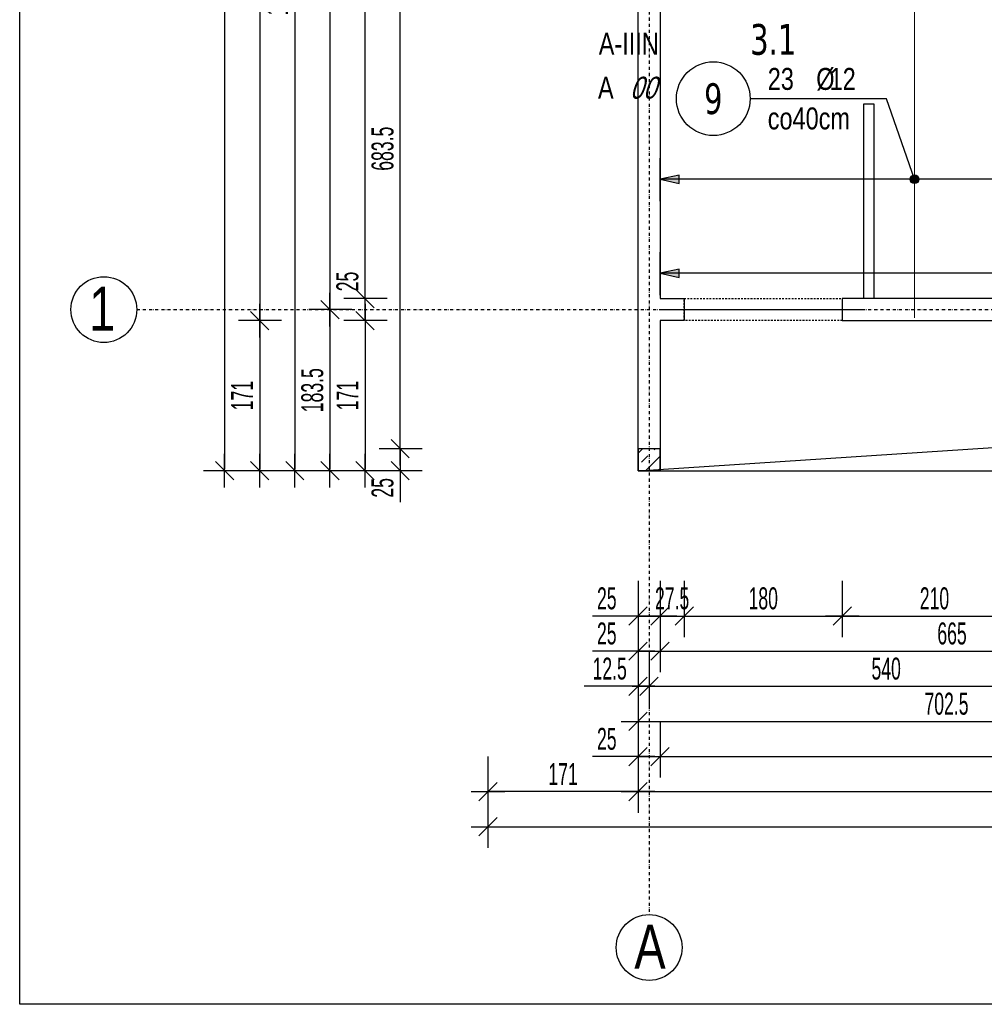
# Model space of a CAD drawing. Header units: millimetres. Extents: x -9646 to 8439, y -19398 to -14733.
# Tile 20 of 49: x -5234 to -4135, y -18445 to -17324. Entities that reach past the tile are written whole.
import ezdxf
from ezdxf.enums import TextEntityAlignment as Align

# ---------------------------------------------------------------- set-up
doc = ezdxf.new("R2010")
doc.units = ezdxf.units.MM
doc.header["$LTSCALE"] = 10
doc.linetypes.add('MO', pattern=[0.7, 0.35, -0.17, 0.01, -0.17])
doc.linetypes.add('MP', pattern=[0.36, 0.2, -0.16])
doc.layers.add('BA_obw', color=230, linetype='Continuous', plot=False)
doc.layers.add('BZ_pom', color=6, linetype='Continuous', plot=False)
for name, color, linetype in [('BA_szr', 1, 'Continuous'), ('BA_wym', 1, 'Continuous'), ('BD_lpm', 1, 'MP'), ('BD_osm', 1, 'MO'), ('BD_txs', 2, 'Continuous'), ('BD_wic', 1, 'Continuous'), ('BD_wig', 3, 'Continuous'), ('BZ_odn', 1, 'Continuous'), ('BZ_opi1', 7, 'Continuous'), ('BZ_opi2', 4, 'Continuous'), ('BZ_P_wid', 3, 'Continuous'), ('BZ_wym', 1, 'Continuous')]:
    doc.layers.add(name, color=color, linetype=linetype)
doc.styles.add('BIKTBG', font='tahoma.ttf', dxfattribs={"width": 0.85})
doc.styles.add('BIKTS', font='bikromsw.shx', dxfattribs={"width": 0.8})
doc.styles.add('BIKWYM', font='bikromsw.shx', dxfattribs={"width": 0.6})
doc.dimstyles.new('BA_KR_100_cm', dxfattribs={"dimtxt": 25, "dimasz": 1.666667, "dimexe": 24, "dimexo": 0, "dimgap": 0, "dimtad": 0, "dimdec": 1, "dimrnd": 0.5, "dimzin": 9, "dimdsep": 46, "dimtxsty": 'BIKWYM', "dimblk": 'WYM-KR', "dimcen": 0, "dimdle": 20, "dimclrd": 256, "dimclre": 256, "dimclrt": 2, "dimadec": 0, "dimazin": 0, "dimtfac": 0.033333, "dimtdec": 1, "dimtmove": 0, "dimatfit": 3, "dimldrblk": 'WYM-KR', "dimfxl": 25, "dimfxlon": 1, "dimtvp": 0.8, "dimtolj": 1, "dimarcsym": 0})
doc.dimstyles.new('BZ_KP_100_cm', dxfattribs={"dimtxt": 25, "dimasz": 1.666667, "dimexe": 24, "dimexo": 0, "dimgap": 0, "dimtad": 0, "dimdec": 1, "dimrnd": 0.5, "dimzin": 9, "dimdsep": 46, "dimtxsty": 'BIKWYM', "dimblk": 'WYM-KR', "dimblk1": 'WYM-KP', "dimblk2": 'WYM-KP', "dimsah": 1, "dimcen": 0, "dimdle": 20, "dimclrd": 256, "dimclre": 256, "dimclrt": 7, "dimadec": 0, "dimazin": 0, "dimtfac": 0.033333, "dimtdec": 1, "dimtmove": 0, "dimatfit": 3, "dimldrblk": 'WYM-KP', "dimfxl": 1, "dimtvp": 0.8, "dimtolj": 1, "dimarcsym": 0})
doc.dimstyles.new('BZ_ST_100_cm', dxfattribs={"dimtxt": 25, "dimasz": 1.666667, "dimexe": 24, "dimexo": 0, "dimgap": 0, "dimtad": 0, "dimdec": 1, "dimrnd": 0.5, "dimdsep": 46, "dimtxsty": 'BIKWYM', "dimblk": 'WYM-ST', "dimcen": 0, "dimdle": 20, "dimclrd": 256, "dimclre": 256, "dimclrt": 7, "dimadec": 0, "dimazin": 0, "dimtfac": 0.033333, "dimtdec": 1, "dimtix": 1, "dimtmove": 2, "dimatfit": 3, "dimldrblk": 'WYM-ST', "dimfxl": 25, "dimfxlon": 1, "dimtvp": 0.8, "dimtolj": 1, "dimtzin": 0, "dimarcsym": 0})

# ---------------------------------------------------------------- blocks, each defined once
blk = doc.blocks.new('WYM-KR')
at = {"linetype": 'ByBlock'}
blk.add_line((11.52, 0), (-11.52, 0), dxfattribs=at)
at = {"color": 7, "linetype": 'ByBlock'}
blk.add_line((6.24, 6.24), (-6.24, -6.24), dxfattribs=at)
blk = doc.blocks.new('*D230')
at = {"layer": 'BA_wym', "lineweight": -2}
for p, q in [((-4529.4, -17962.8), (-4529.4, -18026.8)), ((-4504.4, -17962.8), (-4504.4, -18026.8)), ((-4531.1, -18002.8), (-4581.3, -18002.8)), ((-4529.4, -18002.8), (-4504.4, -18002.8)), ((-4502.7, -18002.8), (-4501.1, -18002.8))]:
    blk.add_line(p, q, dxfattribs=at)
at = {"layer": 'Defpoints', "color": 0}
for p in [(-4529.4, -17837.3), (-4504.4, -17837.3), (-4504.4, -18002.8)]:
    blk.add_point(p, dxfattribs=at)
at = {"layer": 'BA_wym', "lineweight": -2, "xscale": 1.666666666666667, "yscale": 1.666666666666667, "zscale": 1.666666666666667}
blk.add_blockref('WYM-KR', (-4529.4, -18002.8), dxfattribs=at)
at = {"layer": 'BA_wym', "lineweight": -2, "xscale": 1.666666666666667, "yscale": 1.666666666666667, "zscale": 1.666666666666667, "rotation": 180}
blk.add_blockref('WYM-KR', (-4504.4, -18002.8), dxfattribs=at)
at = {"layer": 'BA_wym', "color": 2, "insert": (-4565.1, -17982.8), "char_height": 25, "attachment_point": 5, "style": 'BIKWYM'}
blk.add_mtext('\\A1;25', dxfattribs=at)
blk = doc.blocks.new('*D231')
at = {"layer": 'BA_wym', "lineweight": -2}
for p, q in [((-4504.4, -17962.8), (-4504.4, -18026.8)), ((-4476.9, -17962.8), (-4476.9, -18026.8)), ((-4506.1, -18002.8), (-4507.7, -18002.8)), ((-4504.4, -18002.8), (-4476.9, -18002.8)), ((-4475.2, -18002.8), (-4473.6, -18002.8))]:
    blk.add_line(p, q, dxfattribs=at)
at = {"layer": 'Defpoints', "color": 0}
for p in [(-4476.9, -17666.3), (-4504.4, -17837.3), (-4476.9, -18002.8)]:
    blk.add_point(p, dxfattribs=at)
at = {"layer": 'BA_wym', "lineweight": -2, "xscale": 1.666666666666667, "yscale": 1.666666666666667, "zscale": 1.666666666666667}
blk.add_blockref('WYM-KR', (-4504.4, -18002.8), dxfattribs=at)
at = {"layer": 'BA_wym', "lineweight": -2, "xscale": 1.666666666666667, "yscale": 1.666666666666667, "zscale": 1.666666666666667, "rotation": 180}
blk.add_blockref('WYM-KR', (-4476.9, -18002.8), dxfattribs=at)
at = {"layer": 'BA_wym', "color": 2, "insert": (-4490.7, -17982.8), "char_height": 25, "attachment_point": 5, "style": 'BIKWYM'}
blk.add_mtext('\\A1;27.5', dxfattribs=at)
blk = doc.blocks.new('*D232')
at = {"layer": 'BA_wym', "lineweight": -2}
for p, q in [((-4476.9, -17962.8), (-4476.9, -18026.8)), ((-4296.9, -17962.8), (-4296.9, -18026.8)), ((-4475.2, -18002.8), (-4298.6, -18002.8))]:
    blk.add_line(p, q, dxfattribs=at)
at = {"layer": 'Defpoints', "color": 0}
for p in [(-4476.9, -17666.3), (-4296.9, -17666.3), (-4296.9, -18002.8)]:
    blk.add_point(p, dxfattribs=at)
at = {"layer": 'BA_wym', "lineweight": -2, "xscale": 1.666666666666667, "yscale": 1.666666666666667, "zscale": 1.666666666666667, "rotation": 180}
blk.add_blockref('WYM-KR', (-4476.9, -18002.8), dxfattribs=at)
at = {"layer": 'BA_wym', "lineweight": -2, "xscale": 1.666666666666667, "yscale": 1.666666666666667, "zscale": 1.666666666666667}
blk.add_blockref('WYM-KR', (-4296.9, -18002.8), dxfattribs=at)
at = {"layer": 'BA_wym', "color": 2, "insert": (-4386.9, -17982.8), "char_height": 25, "attachment_point": 5, "style": 'BIKWYM'}
blk.add_mtext('\\A1;180', dxfattribs=at)
blk = doc.blocks.new('*D233')
at = {"layer": 'BA_wym', "lineweight": -2}
for p, q in [((-4296.9, -17962.8), (-4296.9, -18026.8)), ((-4086.9, -17962.8), (-4086.9, -18026.8)), ((-4295.2, -18002.8), (-4088.6, -18002.8))]:
    blk.add_line(p, q, dxfattribs=at)
at = {"layer": 'Defpoints', "color": 0}
for p in [(-4296.9, -17666.3), (-4086.9, -17666.3), (-4086.9, -18002.8)]:
    blk.add_point(p, dxfattribs=at)
at = {"layer": 'BA_wym', "lineweight": -2, "xscale": 1.666666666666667, "yscale": 1.666666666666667, "zscale": 1.666666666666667, "rotation": 180}
blk.add_blockref('WYM-KR', (-4296.9, -18002.8), dxfattribs=at)
at = {"layer": 'BA_wym', "lineweight": -2, "xscale": 1.666666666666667, "yscale": 1.666666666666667, "zscale": 1.666666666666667}
blk.add_blockref('WYM-KR', (-4086.9, -18002.8), dxfattribs=at)
at = {"layer": 'BA_wym', "color": 2, "insert": (-4191.9, -17982.8), "char_height": 25, "attachment_point": 5, "style": 'BIKWYM'}
blk.add_mtext('\\A1;210', dxfattribs=at)
blk = doc.blocks.new('*D253')
at = {"layer": 'BA_wym', "lineweight": -2}
for p, q in [((-4529.4, -18002.8), (-4529.4, -18066.8)), ((-4504.4, -18002.8), (-4504.4, -18066.8)), ((-4531.1, -18042.8), (-4581.3, -18042.8)), ((-4529.4, -18042.8), (-4504.4, -18042.8)), ((-4502.7, -18042.8), (-4501.1, -18042.8))]:
    blk.add_line(p, q, dxfattribs=at)
at = {"layer": 'Defpoints', "color": 0}
for p in [(-4529.4, -17837.3), (-4504.4, -17837.3), (-4504.4, -18042.8)]:
    blk.add_point(p, dxfattribs=at)
at = {"layer": 'BA_wym', "lineweight": -2, "xscale": 1.666666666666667, "yscale": 1.666666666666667, "zscale": 1.666666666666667}
blk.add_blockref('WYM-KR', (-4529.4, -18042.8), dxfattribs=at)
at = {"layer": 'BA_wym', "lineweight": -2, "xscale": 1.666666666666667, "yscale": 1.666666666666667, "zscale": 1.666666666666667, "rotation": 180}
blk.add_blockref('WYM-KR', (-4504.4, -18042.8), dxfattribs=at)
at = {"layer": 'BA_wym', "color": 2, "insert": (-4565.1, -18022.8), "char_height": 25, "attachment_point": 5, "style": 'BIKWYM'}
blk.add_mtext('\\A1;25', dxfattribs=at)
blk = doc.blocks.new('*D254')
at = {"layer": 'BA_wym', "lineweight": -2}
for p, q in [((-4504.4, -18002.8), (-4504.4, -18066.8)), ((-3839.4, -18002.8), (-3839.4, -18066.8)), ((-4502.7, -18042.8), (-3841.1, -18042.8))]:
    blk.add_line(p, q, dxfattribs=at)
at = {"layer": 'Defpoints', "color": 0}
for p in [(-3839.4, -17641.3), (-4504.4, -17837.3), (-3839.4, -18042.8)]:
    blk.add_point(p, dxfattribs=at)
at = {"layer": 'BA_wym', "lineweight": -2, "xscale": 1.666666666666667, "yscale": 1.666666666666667, "zscale": 1.666666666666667, "rotation": 180}
blk.add_blockref('WYM-KR', (-4504.4, -18042.8), dxfattribs=at)
at = {"layer": 'BA_wym', "lineweight": -2, "xscale": 1.666666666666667, "yscale": 1.666666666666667, "zscale": 1.666666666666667}
blk.add_blockref('WYM-KR', (-3839.4, -18042.8), dxfattribs=at)
at = {"layer": 'BA_wym', "color": 2, "insert": (-4171.9, -18022.8), "char_height": 25, "attachment_point": 5, "style": 'BIKWYM'}
blk.add_mtext('\\A1;665', dxfattribs=at)
blk = doc.blocks.new('*D262')
at = {"layer": 'BA_wym', "lineweight": -2}
for p, q in [((-4529.4, -18042.8), (-4529.4, -18106.8)), ((-4516.9, -18042.8), (-4516.9, -18106.8)), ((-4531.1, -18082.8), (-4590.8, -18082.8)), ((-4529.4, -18082.8), (-4516.9, -18082.8)), ((-4515.2, -18082.8), (-4513.6, -18082.8))]:
    blk.add_line(p, q, dxfattribs=at)
at = {"layer": 'Defpoints', "color": 0}
for p in [(-4529.4, -17837.3), (-4516.9, -17837.3), (-4516.9, -18082.8)]:
    blk.add_point(p, dxfattribs=at)
at = {"layer": 'BA_wym', "lineweight": -2, "xscale": 1.666666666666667, "yscale": 1.666666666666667, "zscale": 1.666666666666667}
blk.add_blockref('WYM-KR', (-4529.4, -18082.8), dxfattribs=at)
at = {"layer": 'BA_wym', "lineweight": -2, "xscale": 1.666666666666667, "yscale": 1.666666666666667, "zscale": 1.666666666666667, "rotation": 180}
blk.add_blockref('WYM-KR', (-4516.9, -18082.8), dxfattribs=at)
at = {"layer": 'BA_wym', "color": 2, "insert": (-4561.8, -18062.8), "char_height": 25, "attachment_point": 5, "style": 'BIKWYM'}
blk.add_mtext('\\A1;12.5', dxfattribs=at)
blk = doc.blocks.new('*D263')
at = {"layer": 'BA_wym', "lineweight": -2}
for p, q in [((-4516.9, -18042.8), (-4516.9, -18106.8)), ((-3976.9, -18042.8), (-3976.9, -18106.8)), ((-4515.2, -18082.8), (-3978.6, -18082.8))]:
    blk.add_line(p, q, dxfattribs=at)
at = {"layer": 'Defpoints', "color": 0}
for p in [(-3976.9, -17666.3), (-4516.9, -17837.3), (-3976.9, -18082.8)]:
    blk.add_point(p, dxfattribs=at)
at = {"layer": 'BA_wym', "lineweight": -2, "xscale": 1.666666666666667, "yscale": 1.666666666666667, "zscale": 1.666666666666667, "rotation": 180}
blk.add_blockref('WYM-KR', (-4516.9, -18082.8), dxfattribs=at)
at = {"layer": 'BA_wym', "lineweight": -2, "xscale": 1.666666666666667, "yscale": 1.666666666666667, "zscale": 1.666666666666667}
blk.add_blockref('WYM-KR', (-3976.9, -18082.8), dxfattribs=at)
at = {"layer": 'BA_wym', "color": 2, "insert": (-4246.9, -18062.8), "char_height": 25, "attachment_point": 5, "style": 'BIKWYM'}
blk.add_mtext('\\A1;540', dxfattribs=at)
blk = doc.blocks.new('*D270')
at = {"layer": 'BA_wym', "lineweight": -2}
for p, q in [((-4529.4, -18082.8), (-4529.4, -18146.8)), ((-3826.9, -18082.8), (-3826.9, -18146.8)), ((-4527.7, -18122.8), (-3828.6, -18122.8))]:
    blk.add_line(p, q, dxfattribs=at)
at = {"layer": 'Defpoints', "color": 0}
for p in [(-3826.9, -17800.3), (-4529.4, -17837.3), (-3826.9, -18122.8)]:
    blk.add_point(p, dxfattribs=at)
at = {"layer": 'BA_wym', "lineweight": -2, "xscale": 1.666666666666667, "yscale": 1.666666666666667, "zscale": 1.666666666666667, "rotation": 180}
blk.add_blockref('WYM-KR', (-4529.4, -18122.8), dxfattribs=at)
at = {"layer": 'BA_wym', "lineweight": -2, "xscale": 1.666666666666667, "yscale": 1.666666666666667, "zscale": 1.666666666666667}
blk.add_blockref('WYM-KR', (-3826.9, -18122.8), dxfattribs=at)
at = {"layer": 'BA_wym', "color": 2, "insert": (-4178.2, -18102.8), "char_height": 25, "attachment_point": 5, "style": 'BIKWYM'}
blk.add_mtext('\\A1;702.5', dxfattribs=at)
blk = doc.blocks.new('*D274')
at = {"layer": 'BA_wym', "lineweight": -2}
for p, q in [((-4529.4, -18122.8), (-4529.4, -18186.8)), ((-4504.4, -18122.8), (-4504.4, -18186.8)), ((-4531.1, -18162.8), (-4581.3, -18162.8)), ((-4529.4, -18162.8), (-4504.4, -18162.8)), ((-4502.7, -18162.8), (-4501.1, -18162.8))]:
    blk.add_line(p, q, dxfattribs=at)
at = {"layer": 'Defpoints', "color": 0}
for p in [(-4529.4, -17837.3), (-4504.4, -17837.3), (-4504.4, -18162.8)]:
    blk.add_point(p, dxfattribs=at)
at = {"layer": 'BA_wym', "lineweight": -2, "xscale": 1.666666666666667, "yscale": 1.666666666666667, "zscale": 1.666666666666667}
blk.add_blockref('WYM-KR', (-4529.4, -18162.8), dxfattribs=at)
at = {"layer": 'BA_wym', "lineweight": -2, "xscale": 1.666666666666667, "yscale": 1.666666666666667, "zscale": 1.666666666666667, "rotation": 180}
blk.add_blockref('WYM-KR', (-4504.4, -18162.8), dxfattribs=at)
at = {"layer": 'BA_wym', "color": 2, "insert": (-4565.1, -18142.8), "char_height": 25, "attachment_point": 5, "style": 'BIKWYM'}
blk.add_mtext('\\A1;25', dxfattribs=at)
blk = doc.blocks.new('*D275')
at = {"layer": 'BA_wym', "lineweight": -2}
for p, q in [((-4504.4, -18122.8), (-4504.4, -18186.8)), ((-1949.4, -18122.8), (-1949.4, -18186.8)), ((-4502.7, -18162.8), (-1951.1, -18162.8))]:
    blk.add_line(p, q, dxfattribs=at)
at = {"layer": 'Defpoints', "color": 0}
for p in [(-4504.4, -17837.3), (-1949.4, -17837.3), (-1949.4, -18162.8)]:
    blk.add_point(p, dxfattribs=at)
at = {"layer": 'BA_wym', "lineweight": -2, "xscale": 1.666666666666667, "yscale": 1.666666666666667, "zscale": 1.666666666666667, "rotation": 180}
blk.add_blockref('WYM-KR', (-4504.4, -18162.8), dxfattribs=at)
at = {"layer": 'BA_wym', "lineweight": -2, "xscale": 1.666666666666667, "yscale": 1.666666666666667, "zscale": 1.666666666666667}
blk.add_blockref('WYM-KR', (-1949.4, -18162.8), dxfattribs=at)
at = {"layer": 'BA_wym', "color": 2, "insert": (-3226.9, -18142.8), "char_height": 25, "attachment_point": 5, "style": 'BIKWYM'}
blk.add_mtext('\\A1;2555', dxfattribs=at)
blk = doc.blocks.new('*D277')
at = {"layer": 'BA_wym', "lineweight": -2}
for p, q in [((-4529.4, -18162.8), (-4529.4, -18226.8)), ((-1924.4, -18162.8), (-1924.4, -18226.8)), ((-4527.7, -18202.8), (-1926.1, -18202.8))]:
    blk.add_line(p, q, dxfattribs=at)
at = {"layer": 'Defpoints', "color": 0}
for p in [(-4529.4, -17837.3), (-1924.4, -17837.3), (-1924.4, -18202.8)]:
    blk.add_point(p, dxfattribs=at)
at = {"layer": 'BA_wym', "lineweight": -2, "xscale": 1.666666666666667, "yscale": 1.666666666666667, "zscale": 1.666666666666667, "rotation": 180}
blk.add_blockref('WYM-KR', (-4529.4, -18202.8), dxfattribs=at)
at = {"layer": 'BA_wym', "lineweight": -2, "xscale": 1.666666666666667, "yscale": 1.666666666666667, "zscale": 1.666666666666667}
blk.add_blockref('WYM-KR', (-1924.4, -18202.8), dxfattribs=at)
at = {"layer": 'BA_wym', "color": 2, "insert": (-3226.9, -18182.8), "char_height": 25, "attachment_point": 5, "style": 'BIKWYM'}
blk.add_mtext('\\A1;2605', dxfattribs=at)
blk = doc.blocks.new('*D287')
at = {"layer": 'BA_wym', "lineweight": -2}
for p, q in [((-4775.4, -17128.8), (-4824.4, -17128.8)), ((-4800.4, -17810.6), (-4800.4, -17130.5)), ((-4775.4, -17812.3), (-4824.4, -17812.3))]:
    blk.add_line(p, q, dxfattribs=at)
at = {"layer": 'Defpoints', "color": 0}
for p in [(-4800.4, -17128.8), (-4529.4, -17128.8), (-4529.4, -17812.3)]:
    blk.add_point(p, dxfattribs=at)
at = {"layer": 'BA_wym', "lineweight": -2, "xscale": 1.666666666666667, "yscale": 1.666666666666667, "zscale": 1.666666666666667}
for p, rotation in [((-4800.4, -17128.8), 90), ((-4800.4, -17812.3), 270)]:
    blk.add_blockref('WYM-KR', p, dxfattribs=dict(at, rotation=rotation))
at = {"layer": 'BA_wym', "color": 2, "insert": (-4820.4, -17470.6), "char_height": 25, "attachment_point": 5, "rotation": 90, "style": 'BIKWYM'}
blk.add_mtext('\\A1;683.5', dxfattribs=at)
blk = doc.blocks.new('*D288')
at = {"layer": 'BA_wym', "lineweight": -2}
for p, q in [((-4775.4, -17812.3), (-4824.4, -17812.3)), ((-4800.4, -17810.6), (-4800.4, -17809)), ((-4800.4, -17812.3), (-4800.4, -17837.3)), ((-4775.4, -17837.3), (-4824.4, -17837.3)), ((-4800.4, -17839), (-4800.4, -17873))]:
    blk.add_line(p, q, dxfattribs=at)
at = {"layer": 'Defpoints', "color": 0}
for p in [(-4529.4, -17812.3), (-4800.4, -17837.3), (-4529.4, -17837.3)]:
    blk.add_point(p, dxfattribs=at)
at = {"layer": 'BA_wym', "lineweight": -2, "xscale": 1.666666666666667, "yscale": 1.666666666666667, "zscale": 1.666666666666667}
for p, rotation in [((-4800.4, -17812.3), 270), ((-4800.4, -17837.3), 90)]:
    blk.add_blockref('WYM-KR', p, dxfattribs=dict(at, rotation=rotation))
at = {"layer": 'BA_wym', "color": 2, "insert": (-4820.4, -17856.8), "char_height": 25, "attachment_point": 5, "rotation": 90, "style": 'BIKWYM'}
blk.add_mtext('\\A1;25', dxfattribs=at)
blk = doc.blocks.new('*D292')
at = {"layer": 'BA_wym', "lineweight": -2}
for p, q in [((-4815.4, -16811.3), (-4864.4, -16811.3)), ((-4840.4, -17639.6), (-4840.4, -16813)), ((-4815.4, -17641.3), (-4864.4, -17641.3))]:
    blk.add_line(p, q, dxfattribs=at)
at = {"layer": 'Defpoints', "color": 0}
for p in [(-4840.4, -16811.3), (-4529.4, -16811.3), (-4504.4, -17641.3)]:
    blk.add_point(p, dxfattribs=at)
at = {"layer": 'BA_wym', "lineweight": -2, "xscale": 1.666666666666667, "yscale": 1.666666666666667, "zscale": 1.666666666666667}
for p, rotation in [((-4840.4, -16811.3), 90), ((-4840.4, -17641.3), 270)]:
    blk.add_blockref('WYM-KR', p, dxfattribs=dict(at, rotation=rotation))
at = {"layer": 'BA_wym', "color": 2, "insert": (-4860.4, -17226.3), "char_height": 25, "attachment_point": 5, "rotation": 90, "style": 'BIKWYM'}
blk.add_mtext('\\A1;830', dxfattribs=at)
blk = doc.blocks.new('*D293')
at = {"layer": 'BA_wym', "lineweight": -2}
for p, q in [((-4840.4, -17639.6), (-4840.4, -17605.6)), ((-4815.4, -17641.3), (-4864.4, -17641.3)), ((-4840.4, -17666.3), (-4840.4, -17641.3)), ((-4815.4, -17666.3), (-4864.4, -17666.3)), ((-4840.4, -17668), (-4840.4, -17669.6))]:
    blk.add_line(p, q, dxfattribs=at)
at = {"layer": 'Defpoints', "color": 0}
for p in [(-4840.4, -17641.3), (-4504.4, -17641.3), (-4504.4, -17666.3)]:
    blk.add_point(p, dxfattribs=at)
at = {"layer": 'BA_wym', "lineweight": -2, "xscale": 1.666666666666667, "yscale": 1.666666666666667, "zscale": 1.666666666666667}
for p, rotation in [((-4840.4, -17641.3), 270), ((-4840.4, -17666.3), 90)]:
    blk.add_blockref('WYM-KR', p, dxfattribs=dict(at, rotation=rotation))
at = {"layer": 'BA_wym', "color": 2, "insert": (-4860.4, -17621.8), "char_height": 25, "attachment_point": 5, "rotation": 90, "style": 'BIKWYM'}
blk.add_mtext('\\A1;25', dxfattribs=at)
blk = doc.blocks.new('*D294')
at = {"layer": 'BA_wym', "lineweight": -2}
for p, q in [((-4815.4, -17666.3), (-4864.4, -17666.3)), ((-4840.4, -17668), (-4840.4, -17835.6)), ((-4815.4, -17837.3), (-4864.4, -17837.3))]:
    blk.add_line(p, q, dxfattribs=at)
at = {"layer": 'Defpoints', "color": 0}
for p in [(-4504.4, -17666.3), (-4840.4, -17837.3), (-4529.4, -17837.3)]:
    blk.add_point(p, dxfattribs=at)
at = {"layer": 'BA_wym', "lineweight": -2, "xscale": 1.666666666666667, "yscale": 1.666666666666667, "zscale": 1.666666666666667}
for p, rotation in [((-4840.4, -17666.3), 90), ((-4840.4, -17837.3), 270)]:
    blk.add_blockref('WYM-KR', p, dxfattribs=dict(at, rotation=rotation))
at = {"layer": 'BA_wym', "color": 2, "insert": (-4860.4, -17751.8), "char_height": 25, "attachment_point": 5, "rotation": 90, "style": 'BIKWYM'}
blk.add_mtext('\\A1;171', dxfattribs=at)
blk = doc.blocks.new('*D299')
at = {"layer": 'BA_wym', "lineweight": -2}
for p, q in [((-4855.4, -16903.8), (-4904.4, -16903.8)), ((-4880.4, -16905.5), (-4880.4, -17652.1)), ((-4855.4, -17653.8), (-4904.4, -17653.8))]:
    blk.add_line(p, q, dxfattribs=at)
at = {"layer": 'Defpoints', "color": 0}
for p in [(-4529.4, -16903.8), (-4880.4, -17653.8), (-4529.4, -17653.8)]:
    blk.add_point(p, dxfattribs=at)
at = {"layer": 'BA_wym', "lineweight": -2, "xscale": 1.666666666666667, "yscale": 1.666666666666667, "zscale": 1.666666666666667}
for p, rotation in [((-4880.4, -16903.8), 90), ((-4880.4, -17653.8), 270)]:
    blk.add_blockref('WYM-KR', p, dxfattribs=dict(at, rotation=rotation))
at = {"layer": 'BA_wym', "color": 2, "insert": (-4900.4, -17278.8), "char_height": 25, "attachment_point": 5, "rotation": 90, "style": 'BIKWYM'}
blk.add_mtext('\\A1;750', dxfattribs=at)
blk = doc.blocks.new('*D300')
at = {"layer": 'BA_wym', "lineweight": -2}
for p, q in [((-4855.4, -17653.8), (-4904.4, -17653.8)), ((-4880.4, -17655.5), (-4880.4, -17835.6)), ((-4855.4, -17837.3), (-4904.4, -17837.3))]:
    blk.add_line(p, q, dxfattribs=at)
at = {"layer": 'Defpoints', "color": 0}
for p in [(-4529.4, -17653.8), (-4880.4, -17837.3), (-4529.4, -17837.3)]:
    blk.add_point(p, dxfattribs=at)
at = {"layer": 'BA_wym', "lineweight": -2, "xscale": 1.666666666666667, "yscale": 1.666666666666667, "zscale": 1.666666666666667}
for p, rotation in [((-4880.4, -17653.8), 90), ((-4880.4, -17837.3), 270)]:
    blk.add_blockref('WYM-KR', p, dxfattribs=dict(at, rotation=rotation))
at = {"layer": 'BA_wym', "color": 2, "insert": (-4900.4, -17745.6), "char_height": 25, "attachment_point": 5, "rotation": 90, "style": 'BIKWYM'}
blk.add_mtext('\\A1;183.5', dxfattribs=at)
blk = doc.blocks.new('*D302')
at = {"layer": 'BA_wym', "lineweight": -2}
for p, q in [((-4935.4, -15841.3), (-4984.4, -15841.3)), ((-4960.4, -15843), (-4960.4, -17664.6)), ((-4935.4, -17666.3), (-4984.4, -17666.3))]:
    blk.add_line(p, q, dxfattribs=at)
at = {"layer": 'Defpoints', "color": 0}
for p in [(-4529.4, -15841.3), (-4960.4, -17666.3), (-4504.4, -17666.3)]:
    blk.add_point(p, dxfattribs=at)
at = {"layer": 'BA_wym', "lineweight": -2, "xscale": 1.666666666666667, "yscale": 1.666666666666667, "zscale": 1.666666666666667}
for p, rotation in [((-4960.4, -15841.3), 90), ((-4960.4, -17666.3), 270)]:
    blk.add_blockref('WYM-KR', p, dxfattribs=dict(at, rotation=rotation))
at = {"layer": 'BA_wym', "color": 2, "insert": (-4980.4, -16753.8), "char_height": 25, "attachment_point": 5, "rotation": 90, "style": 'BIKWYM'}
blk.add_mtext('\\A1;1825', dxfattribs=at)
blk = doc.blocks.new('*D303')
at = {"layer": 'BA_wym', "lineweight": -2}
for p, q in [((-4935.4, -17666.3), (-4984.4, -17666.3)), ((-4960.4, -17668), (-4960.4, -17835.6)), ((-4935.4, -17837.3), (-4984.4, -17837.3))]:
    blk.add_line(p, q, dxfattribs=at)
at = {"layer": 'Defpoints', "color": 0}
for p in [(-4504.4, -17666.3), (-4960.4, -17837.3), (-4529.4, -17837.3)]:
    blk.add_point(p, dxfattribs=at)
at = {"layer": 'BA_wym', "lineweight": -2, "xscale": 1.666666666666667, "yscale": 1.666666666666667, "zscale": 1.666666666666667}
for p, rotation in [((-4960.4, -17666.3), 90), ((-4960.4, -17837.3), 270)]:
    blk.add_blockref('WYM-KR', p, dxfattribs=dict(at, rotation=rotation))
at = {"layer": 'BA_wym', "color": 2, "insert": (-4980.4, -17751.8), "char_height": 25, "attachment_point": 5, "rotation": 90, "style": 'BIKWYM'}
blk.add_mtext('\\A1;171', dxfattribs=at)
blk = doc.blocks.new('*D304')
at = {"layer": 'BA_wym', "lineweight": -2}
for p, q in [((-4975.4, -15790.3), (-5024.4, -15790.3)), ((-5000.4, -15792), (-5000.4, -17835.6)), ((-4975.4, -17837.3), (-5024.4, -17837.3))]:
    blk.add_line(p, q, dxfattribs=at)
at = {"layer": 'Defpoints', "color": 0}
for p in [(-3839.4, -15790.3), (-5000.4, -17837.3), (-4529.4, -17837.3)]:
    blk.add_point(p, dxfattribs=at)
at = {"layer": 'BA_wym', "lineweight": -2, "xscale": 1.666666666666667, "yscale": 1.666666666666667, "zscale": 1.666666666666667}
for p, rotation in [((-5000.4, -15790.3), 90), ((-5000.4, -17837.3), 270)]:
    blk.add_blockref('WYM-KR', p, dxfattribs=dict(at, rotation=rotation))
at = {"layer": 'BA_wym', "color": 2, "insert": (-5020.4, -16813.8), "char_height": 25, "attachment_point": 5, "rotation": 90, "style": 'BIKWYM'}
blk.add_mtext('\\A1;2047', dxfattribs=at)
blk = doc.blocks.new('*D341')
at = {"layer": 'BA_wym', "lineweight": -2}
for p, q in [((-4700.4, -18162.8), (-4700.4, -18226.8)), ((-4529.4, -18162.8), (-4529.4, -18226.8)), ((-4531.1, -18202.8), (-4698.7, -18202.8))]:
    blk.add_line(p, q, dxfattribs=at)
at = {"layer": 'Defpoints', "color": 0}
for p in [(-4700.4, -16738.8), (-4529.4, -17837.3), (-4700.4, -18202.8)]:
    blk.add_point(p, dxfattribs=at)
at = {"layer": 'BA_wym', "lineweight": -2, "xscale": 1.666666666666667, "yscale": 1.666666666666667, "zscale": 1.666666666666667, "rotation": 180}
blk.add_blockref('WYM-KR', (-4700.4, -18202.8), dxfattribs=at)
at = {"layer": 'BA_wym', "lineweight": -2, "xscale": 1.666666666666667, "yscale": 1.666666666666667, "zscale": 1.666666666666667}
blk.add_blockref('WYM-KR', (-4529.4, -18202.8), dxfattribs=at)
at = {"layer": 'BA_wym', "color": 2, "insert": (-4614.9, -18182.8), "char_height": 25, "attachment_point": 5, "style": 'BIKWYM'}
blk.add_mtext('\\A1;171', dxfattribs=at)
blk = doc.blocks.new('*D342')
at = {"layer": 'BA_wym', "lineweight": -2}
for p, q in [((-4700.4, -18202.8), (-4700.4, -18266.8)), ((-1753.4, -18202.8), (-1753.4, -18266.8)), ((-4698.7, -18242.8), (-1755.1, -18242.8))]:
    blk.add_line(p, q, dxfattribs=at)
at = {"layer": 'Defpoints', "color": 0}
for p in [(-4700.4, -16738.8), (-1753.4, -16738.8), (-1753.4, -18242.8)]:
    blk.add_point(p, dxfattribs=at)
at = {"layer": 'BA_wym', "lineweight": -2, "xscale": 1.666666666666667, "yscale": 1.666666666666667, "zscale": 1.666666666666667, "rotation": 180}
blk.add_blockref('WYM-KR', (-4700.4, -18242.8), dxfattribs=at)
at = {"layer": 'BA_wym', "lineweight": -2, "xscale": 1.666666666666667, "yscale": 1.666666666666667, "zscale": 1.666666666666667}
blk.add_blockref('WYM-KR', (-1753.4, -18242.8), dxfattribs=at)
at = {"layer": 'BA_wym', "color": 2, "insert": (-3226.9, -18222.8), "char_height": 25, "attachment_point": 5, "style": 'BIKWYM'}
blk.add_mtext('\\A1;2947', dxfattribs=at)
blk = doc.blocks.new('*D345')
at = {"layer": 'BA_wym', "lineweight": -2}
for p, q in [((-4895.4, -16738.8), (-4944.4, -16738.8)), ((-4920.4, -16740.5), (-4920.4, -17835.6)), ((-4895.4, -17837.3), (-4944.4, -17837.3))]:
    blk.add_line(p, q, dxfattribs=at)
at = {"layer": 'Defpoints', "color": 0}
for p in [(-4880.4, -16738.8), (-4920.4, -17837.3), (-4880.4, -17837.3)]:
    blk.add_point(p, dxfattribs=at)
at = {"layer": 'BA_wym', "lineweight": -2, "xscale": 1.666666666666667, "yscale": 1.666666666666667, "zscale": 1.666666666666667}
for p, rotation in [((-4920.4, -16738.8), 90), ((-4920.4, -17837.3), 270)]:
    blk.add_blockref('WYM-KR', p, dxfattribs=dict(at, rotation=rotation))
at = {"layer": 'BA_wym', "color": 2, "insert": (-4940.4, -17288.1), "char_height": 25, "attachment_point": 5, "rotation": 90, "style": 'BIKWYM'}
blk.add_mtext('\\A1;1098.5', dxfattribs=at)
blk = doc.blocks.new('WYM-ST')
blk.add_hatch(color=256).paths.add_polyline_path([(-13, 2.88), (0, 0), (-13, -2.88)])
blk.add_lwpolyline([(0, 0), (-13, 2.88), (-13, -2.88), (0, 0)])
blk = doc.blocks.new('*D347')
at = {"layer": 'BA_wym', "lineweight": -2}
for p, q in [((-4504.4, -17530.4), (-4504.4, -17481.4)), ((-3612.4, -17480.4), (-3612.4, -17529.4)), ((-3614.1, -17505.4), (-4502.7, -17505.4))]:
    blk.add_line(p, q, dxfattribs=at)
at = {"layer": 'Defpoints', "color": 0}
for p in [(-3612.4, -16681.3), (-4504.4, -17505.4), (-4504.4, -17641.3)]:
    blk.add_point(p, dxfattribs=at)
at = {"layer": 'BA_wym', "lineweight": -2, "xscale": 1.666666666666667, "yscale": 1.666666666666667, "zscale": 1.666666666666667, "rotation": 180}
blk.add_blockref('WYM-ST', (-4504.4, -17505.4), dxfattribs=at)
at = {"layer": 'BA_wym', "lineweight": -2, "xscale": 1.666666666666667, "yscale": 1.666666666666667, "zscale": 1.666666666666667}
blk.add_blockref('WYM-ST', (-3612.4, -17505.4), dxfattribs=at)
at = {"layer": 'BA_wym', "color": 7, "insert": (-4009.4, -17485.4), "char_height": 25, "attachment_point": 5, "style": 'BIKWYM'}
blk.add_mtext('\\A1;892', dxfattribs=at)
blk = doc.blocks.new('WYM-KP')
blk.add_hatch(color=256).paths.add_polyline_path([(3, 0, 1), (-3, 0, 1)])
blk.add_circle((0, 0), 3)
blk = doc.blocks.new('bik_BlkOpPret', base_point=(1524.5, 7050.3))
at = {"layer": 'BZ_opi1', "style": 'BIKTS', "width": 0.6}
for tag, p in [('SZTUK', (1533.8, 7057.8)), ('PRZEDR_FI', (1554.7, 7057.8)), ('PRZEKROJ', (1563.3, 7057.8)), ('PRZEDR_L', (1533.8, 7024)), ('DLUGOSC', (1568.6, 7024)), ('UWAGA', (1533.8, 6997.8))]:
    blk.add_attdef(tag, p, '', height=18.8, dxfattribs=at)
at = {"layer": 'BZ_opi2', "style": 'BIKTBG', "width": 0.6}
blk.add_attdef('NUMER', text='', height=26.2, dxfattribs=at).set_placement((1620.8, 7050.3), align=Align.MIDDLE_CENTER)
at = {"layer": 'BZ_pom', "width": 0.6}
for tag, p, height, style in [('POZYCJA', (1589.3, 7087.8), 26.2, 'BIKTBG'), ('GATUNEK', (1630.2, 7087.8), 18.8, 'BIKTS'), ('METODA_L', (1639.1, 7050.3), 18.8, 'BIKTS'), ('EURO_KOD', (1663.7, 7050.3), 18.8, 'BIKTS')]:
    blk.add_attdef(tag, p, '', height=height, dxfattribs=dict(at, style=style))
at = {"layer": 'BZ_wym', "width": 0.6}
for tag, p, height, style, flags in [('PRZEDR_NR', (1533.8, 6969.6), 26.2, 'BIKTBG', 1), ('PRZEDR_SZT', (1533.8, 6941.5), 18.8, 'BIKTS', 1), ('TYP_PRETA', (1533.8, 6913.4), 18.8, 'BIKTS', 3), ('EURO_KOD_SEGMENTY', (1567.6, 6885.3), 18.8, 'BIKTS', 3), ('HAK_1', (1533.8, 6857.1), 18.8, 'BIKTS', 3), ('HAK_2', (1533.8, 6829), 18.8, 'BIKTS', 3), ('ID', (1533.8, 6800.9), 18.8, 'BIKTS', 3), ('ID_C', (1533.8, 6772.8), 18.8, 'BIKTS', 3), ('b_atr_0', (1533.8, 6744.6), 18.8, 'BIKTS', 3)]:
    blk.add_attdef(tag, p, '', height=height, dxfattribs=dict(at, style=style, flags=flags))
blk = doc.blocks.new('*D373')
at = {"layer": 'BA_wym', "lineweight": -2}
for p, q in [((-4504.4, -17637.5), (-4504.4, -17588.5)), ((-1949.4, -17637.5), (-1949.4, -17588.5)), ((-1951.1, -17612.5), (-4502.7, -17612.5))]:
    blk.add_line(p, q, dxfattribs=at)
at = {"layer": 'Defpoints', "color": 0}
for p in [(-4504.4, -17612.5), (-4504.4, -17641.3), (-1949.4, -17641.3)]:
    blk.add_point(p, dxfattribs=at)
at = {"layer": 'BA_wym', "lineweight": -2, "xscale": 1.666666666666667, "yscale": 1.666666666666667, "zscale": 1.666666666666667, "rotation": 180}
blk.add_blockref('WYM-ST', (-4504.4, -17612.5), dxfattribs=at)
at = {"layer": 'BA_wym', "lineweight": -2, "xscale": 1.666666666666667, "yscale": 1.666666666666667, "zscale": 1.666666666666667}
blk.add_blockref('WYM-ST', (-1949.4, -17612.5), dxfattribs=at)
at = {"layer": 'BA_wym', "color": 7, "insert": (-3169.3, -17592.5), "char_height": 25, "attachment_point": 5, "style": 'BIKWYM'}
blk.add_mtext('\\A1;2555', dxfattribs=at)

msp = doc.modelspace()

# ---------------------------------------------------------------- hatches: boundary and pattern name
at = {"layer": 'BA_szr'}
h = msp.add_hatch(dxfattribs=at)
h.set_pattern_fill('BIK_ZELBET', color=256, scale=100, angle=45, pattern_type=2)
h.set_pattern_definition([(45, (-16143.18, -18881.161), (-14.142136, 14.142136), []), (45, (-16150.25, -18874.09), (-14.142136, 14.142136), [10, -10])])
h.paths.add_polyline_path([(-4529.4, -17837.31), (-4504.4, -17837.31), (-4504.4, -17812.31), (-4529.4, -17812.31)])

# ---------------------------------------------------------------- linework, layer by layer
at = {"layer": 'BA_obw'}
msp.add_lwpolyline([(-5233.74, -14967.61), (-730.33, -14967.61), (-730.33, -18444.97), (-5233.74, -18444.97)], close=True, dxfattribs=at)
at = {"layer": 'BD_lpm'}
msp.add_lwpolyline([(-4476.9, -17641.31), (-4296.9, -17641.31), (-4296.9, -17666.31), (-4476.9, -17666.31)], close=True, dxfattribs=at)
at = {"layer": 'BD_osm', "color": 5}
msp.add_line((-4501.9, -17653.81), (-4271.9, -17653.81), dxfattribs=at)
at = {"layer": 'BD_osm'}
for points in [[(-4516.9, -15270.3), (-4516.9, -18342.76)], [(-5100.4, -17653.81), (-1353.4, -17653.81)]]:
    msp.add_lwpolyline(points, dxfattribs=at)
at = {"layer": 'BD_wic', "color": 8}
msp.add_lwpolyline([(-4272.4, -17641.31), (-4272.4, -17419.32), (-4260.9, -17419.32), (-4260.9, -17641.31)], dxfattribs=at)
at = {"layer": 'BD_wic'}
for points in [[(-4529.4, -17837.31), (-1924.4, -17666.31)], [(-4504.4, -17837.31), (-1949.4, -17837.31)]]:
    msp.add_lwpolyline(points, dxfattribs=at)
for centre in [(-5137.9, -17653.81), (-4516.9, -18380.26)]:
    msp.add_circle(centre, 37.5, dxfattribs=at)
at = {"layer": 'BD_wig'}
msp.add_lwpolyline([(-4529.4, -17128.81), (-4504.4, -17128.81), (-4504.4, -17641.31), (-4476.9, -17641.31), (-4476.9, -17666.31), (-4504.4, -17666.31), (-4504.4, -17837.31), (-4529.4, -17837.31), (-4529.4, -17128.81)], dxfattribs=at)
for points in [[(-4296.9, -17666.31), (-4086.9, -17666.31), (-4086.9, -17641.31), (-4296.9, -17641.31)], [(-4529.4, -17837.31), (-4504.4, -17837.31), (-4504.4, -17812.31), (-4529.4, -17812.31)]]:
    msp.add_lwpolyline(points, close=True, dxfattribs=at)
at = {"layer": 'BZ_odn'}
msp.add_circle((-4443.78, -17413.6), 42, dxfattribs=at)
at = {"layer": 'BZ_P_wid', "color": 3, "const_width": 1.2}
msp.add_lwpolyline([(-4214.57, -16463.31), (-4214.57, -17663.31)], dxfattribs=at)

# ---------------------------------------------------------------- block references
ref = msp.add_blockref('bik_BlkOpPret', (-4246.54, -17413.6))
ref.add_attrib('NUMER', '9', dxfattribs={"layer": 'BZ_opi2', "height": 35, "style": 'BIKTBG', "width": 0.8}).set_placement((-4443.78, -17413.6), align=Align.MIDDLE_CENTER)
ref.add_attrib('POZYCJA', '3.1', (-4401.78, -17363.6), dxfattribs={"layer": 'BZ_pom', "height": 35, "style": 'BIKTBG', "width": 0.8})
ref.add_attrib('SZTUK', '23', (-4381.78, -17403.6), dxfattribs={"layer": 'BZ_opi1', "height": 25, "style": 'BIKTS', "width": 0.8})
ref.add_attrib('GATUNEK', 'A-IIIN', (-4574.26, -17363.6), dxfattribs={"layer": 'BZ_pom', "height": 25, "style": 'BIKTS', "width": 0.8})
ref.add_attrib('PRZEKROJ', '12', (-4311.3, -17403.6), dxfattribs={"layer": 'BZ_opi1', "height": 25, "style": 'BIKTS', "width": 0.8})
ref.add_attrib('UWAGA', 'co40cm', (-4381.78, -17448.6), dxfattribs={"layer": 'BZ_opi1', "height": 25, "style": 'BIKTS', "width": 0.8})
ref.add_attrib('METODA_L', 'A', (-4575.11, -17413.6), dxfattribs={"layer": 'BZ_pom', "height": 25, "style": 'BIKTS', "width": 0.8})
ref.add_attrib('PRZEDR_FI', '%%c', (-4326.54, -17403.6), dxfattribs={"layer": 'BZ_opi1', "height": 25, "style": 'BIKTS', "width": 0.8})
ref.add_attrib('EURO_KOD', '00', (-4538.92, -17413.6), dxfattribs={"layer": 'BZ_pom', "height": 25, "style": 'BIKTS', "oblique": 18, "width": 0.8})

# ---------------------------------------------------------------- texts
at = {"layer": 'BD_txs', "style": 'BIKTS', "width": 0.8}
for s, p in [('1', (-5154.71, -17677.87)), ('A', (-4533.71, -18404.33))]:
    msp.add_text(s, height=50, dxfattribs=at).set_placement(p)

# ---------------------------------------------------------------- dimensions: what is measured, and where the dimension line sits
at = {"layer": 'BA_wym'}
for base, p1, p2, picture, middle in [((-5000.4, -17837.31), (-3839.4, -15790.31), (-4529.4, -17837.31), '*D304', (-5020.4, -16813.81)), ((-4960.4, -17666.31), (-4529.4, -15841.31), (-4504.4, -17666.31), '*D302', (-4980.4, -16753.81)), ((-4920.4, -17837.31), (-4880.4, -16738.81), (-4880.4, -17837.31), '*D345', (-4940.4, -17288.06)), ((-4840.4, -16811.31), (-4504.4, -17641.31), (-4529.4, -16811.31), '*D292', (-4860.4, -17226.31)), ((-4880.4, -17653.81), (-4529.4, -16903.81), (-4529.4, -17653.81), '*D299', (-4900.4, -17278.81)), ((-4800.4, -17128.81), (-4529.4, -17812.31), (-4529.4, -17128.81), '*D287', (-4820.4, -17470.56)), ((-4840.4, -17641.31), (-4504.4, -17666.31), (-4504.4, -17641.31), '*D293', (-4860.4, -17621.79)), ((-4880.4, -17837.31), (-4529.4, -17653.81), (-4529.4, -17837.31), '*D300', (-4900.4, -17745.56)), ((-4960.4, -17837.31), (-4504.4, -17666.31), (-4529.4, -17837.31), '*D303', (-4980.4, -17751.81)), ((-4840.4, -17837.31), (-4504.4, -17666.31), (-4529.4, -17837.31), '*D294', (-4860.4, -17751.81)), ((-4800.4, -17837.31), (-4529.4, -17812.31), (-4529.4, -17837.31), '*D288', (-4820.4, -17856.83))]:
    dim = msp.add_linear_dim(base=base, p1=p1, p2=p2, angle=90, dimstyle='BA_KR_100_cm', override={"dimatfit": 1}, dxfattribs=at)
    dim.commit()
    dim.dimension.update_dxf_attribs({"geometry": picture, "text_midpoint": middle})
for base, p1, p2, dimstyle, override, picture, middle in [((-4504.4, -17505.38), (-3612.4, -16681.31), (-4504.4, -17641.31), 'BZ_ST_100_cm', {"dimrnd": 1, "dimblk": 'WYM-ST'}, '*D347', (-4009.42, -17485.38)), ((-4504.4, -17612.48), (-1949.4, -17641.31), (-4504.4, -17641.31), 'BZ_ST_100_cm', {"dimrnd": 1, "dimblk": 'WYM-ST'}, '*D373', (-3169.34, -17592.48)), ((-4476.9, -18002.76), (-4504.4, -17837.31), (-4476.9, -17666.31), 'BA_KR_100_cm', {"dimblk": 'WYM-KR', "dimatfit": 1, "dimfxl": 40}, '*D231', (-4490.65, -18002.76)), ((-4516.9, -18082.76), (-4529.4, -17837.31), (-4516.9, -17837.31), 'BA_KR_100_cm', {"dimatfit": 1, "dimfxl": 40}, '*D262', (-4561.78, -18082.76)), ((-4504.4, -18002.76), (-4529.4, -17837.31), (-4504.4, -17837.31), 'BA_KR_100_cm', {"dimatfit": 1, "dimfxl": 40}, '*D230', (-4565.12, -18002.76)), ((-4504.4, -18042.76), (-4529.4, -17837.31), (-4504.4, -17837.31), 'BA_KR_100_cm', {"dimatfit": 1, "dimfxl": 40}, '*D253', (-4565.12, -18042.76)), ((-4504.4, -18162.76), (-4529.4, -17837.31), (-4504.4, -17837.31), 'BA_KR_100_cm', {"dimatfit": 1, "dimfxl": 40}, '*D274', (-4565.12, -18162.76))]:
    dim = msp.add_linear_dim(base=base, p1=p1, p2=p2, dimstyle=dimstyle, override=override, dxfattribs=at)
    dim.commit()
    dim.dimension.update_dxf_attribs({"geometry": picture, "text_midpoint": middle, "dimtype": 160})
for base, p1, p2, override, picture, middle in [((-4700.4, -18202.76), (-4529.4, -17837.31), (-4700.4, -16738.81), {"dimatfit": 1, "dimfxl": 40}, '*D341', (-4614.9, -18182.76)), ((-1753.4, -18242.76), (-4700.4, -16738.81), (-1753.4, -16738.81), {"dimatfit": 1, "dimfxl": 40}, '*D342', (-3226.9, -18222.76)), ((-3839.4, -18042.76), (-4504.4, -17837.31), (-3839.4, -17641.31), {"dimtmove": 1, "dimatfit": 1, "dimfxl": 40}, '*D254', (-4171.9, -18022.76)), ((-3976.9, -18082.76), (-4516.9, -17837.31), (-3976.9, -17666.31), {"dimtmove": 1, "dimatfit": 1, "dimfxl": 40}, '*D263', (-4246.9, -18062.76)), ((-4296.9, -18002.76), (-4476.9, -17666.31), (-4296.9, -17666.31), {"dimtmove": 1, "dimatfit": 1, "dimfxl": 40}, '*D232', (-4386.9, -17982.76)), ((-4086.9, -18002.76), (-4296.9, -17666.31), (-4086.9, -17666.31), {"dimtmove": 1, "dimatfit": 1, "dimfxl": 40}, '*D233', (-4191.9, -17982.76)), ((-3826.9, -18122.76), (-4529.4, -17837.31), (-3826.9, -17800.31), {"dimatfit": 1, "dimfxl": 40}, '*D270', (-4178.15, -18102.76)), ((-1924.4, -18202.76), (-4529.4, -17837.31), (-1924.4, -17837.31), {"dimatfit": 1, "dimfxl": 40}, '*D277', (-3226.9, -18182.76)), ((-1949.4, -18162.76), (-4504.4, -17837.31), (-1949.4, -17837.31), {"dimtmove": 1, "dimatfit": 1, "dimfxl": 40}, '*D275', (-3226.9, -18142.76))]:
    dim = msp.add_linear_dim(base=base, p1=p1, p2=p2, dimstyle='BA_KR_100_cm', override=override, dxfattribs=at)
    dim.commit()
    dim.dimension.update_dxf_attribs({"geometry": picture, "text_midpoint": middle})

# ---------------------------------------------------------------- leaders
at = {"layer": 'BZ_odn'}
msp.add_leader([(-4214.57, -17505.38), (-4246.54, -17413.6), (-4401.78, -17413.6)], dimstyle='BZ_KP_100_cm', dxfattribs=at)

doc.saveas('drawing.dxf')
